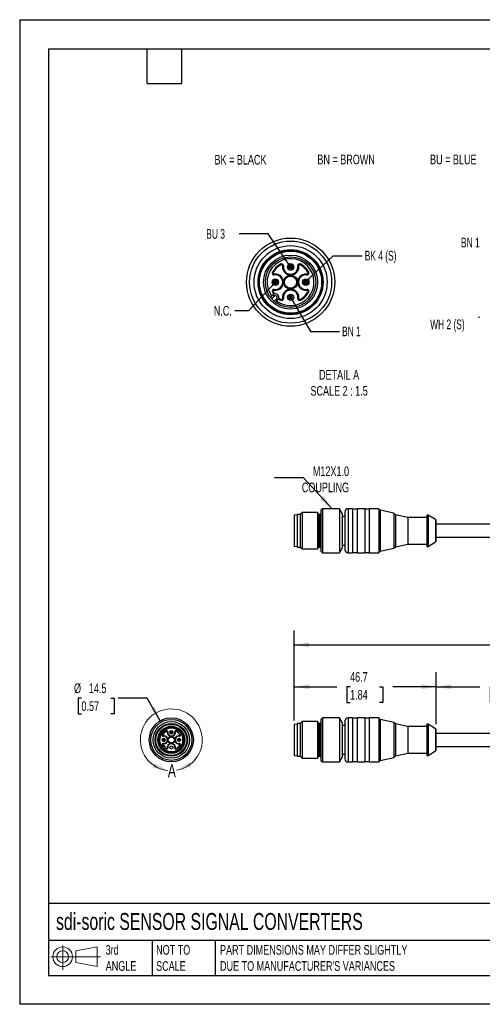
# Model space of a CAD drawing. Header units: millimetres. Extents: x 0 to 419, y 0 to 324.
# Tile 1 of 4: x 0 to 152, y 0 to 324. Entities that reach past the tile are written whole.
import ezdxf

# ---------------------------------------------------------------- set-up
doc = ezdxf.new("R2010")
doc.units = ezdxf.units.MM
doc.header["$LTSCALE"] = 1.5
doc.layers.add('DIMENSIONS', color=140, linetype='Continuous', lineweight=25)
doc.layers.add('TEXT', color=140, linetype='Continuous', lineweight=25)
doc.styles.add('SLDTEXTSTYLE0', font='TXT', dxfattribs={"width": 0.7})
doc.styles.add('SLDTEXTSTYLE1', font='TXT', dxfattribs={"width": 0.65})
doc.dimstyles.new('SLDDIMSTYLE0', dxfattribs={"dimtxt": 3.237012, "dimasz": 4.953, "dimexe": 0, "dimexo": 0.0625, "dimgap": 0.809253, "dimtad": 0, "dimtih": 1, "dimtoh": 1, "dimdec": 1, "dimrnd": 1e-09, "dimzin": 12, "dimdsep": 46, "dimtxsty": 'SLDTEXTSTYLE0', "dimsah": 1, "dimcen": 0.09, "dimadec": 0, "dimazin": 3, "dimtfac": 1, "dimtdec": 1, "dimtofl": 0, "dimtmove": 0, "dimatfit": 3, "dimfxl": 0, "dimfrac": 2, "dimtolj": 1, "dimtzin": 12, "dimarcsym": 0})
doc.dimstyles.new('SLDDIMSTYLE1', dxfattribs={"dimtxt": 3.237012, "dimasz": 4.953, "dimexe": 0, "dimexo": 0.0625, "dimgap": 0.809253, "dimtad": 0, "dimtih": 1, "dimtoh": 1, "dimdec": 1, "dimrnd": 1e-09, "dimzin": 4, "dimdsep": 46, "dimtxsty": 'SLDTEXTSTYLE0', "dimsah": 1, "dimcen": 0.09, "dimadec": 0, "dimazin": 1, "dimtfac": 1, "dimtdec": 1, "dimtofl": 0, "dimtmove": 0, "dimatfit": 3, "dimfxl": 0, "dimfrac": 2, "dimtolj": 1, "dimtzin": 12, "dimarcsym": 0})
doc.dimstyles.new('SLDDIMSTYLE2', dxfattribs={"dimtxt": 3.237012, "dimasz": 4.953, "dimexe": 0, "dimexo": 0.0625, "dimgap": 0.809253, "dimtad": 0, "dimtih": 1, "dimtoh": 1, "dimdec": 1, "dimrnd": 1e-09, "dimzin": 12, "dimdsep": 46, "dimtxsty": 'SLDTEXTSTYLE0', "dimsah": 1, "dimcen": 0, "dimadec": 0, "dimazin": 3, "dimtfac": 1, "dimtdec": 1, "dimtofl": 0, "dimtmove": 0, "dimatfit": 3, "dimfxl": 0, "dimfrac": 2, "dimtolj": 1, "dimtzin": 12, "dimarcsym": 0})
doc.dimstyles.new('SLDDIMSTYLE4', dxfattribs={"dimtxt": 0.18, "dimasz": 4.953, "dimexe": 0, "dimexo": 0.0625, "dimgap": 0, "dimtad": 0, "dimtih": 1, "dimtoh": 1, "dimdec": 0, "dimrnd": 1e-09, "dimzin": 0, "dimdsep": 46, "dimtxsty": 'Standard', "dimsah": 1, "dimcen": 0.09, "dimadec": 0, "dimazin": 0, "dimtfac": 4.953, "dimtdec": 0, "dimtofl": 0, "dimtmove": 0, "dimatfit": 3, "dimfxl": 0, "dimfrac": 2, "dimtolj": 1, "dimtzin": 0, "dimarcsym": 0})
doc.dimstyles.new('SLDDIMSTYLE5', dxfattribs={"dimtxt": 0.18, "dimasz": 1.524, "dimexe": 0, "dimexo": 0.0625, "dimgap": 0, "dimtad": 0, "dimtih": 1, "dimtoh": 1, "dimdec": 0, "dimrnd": 1e-09, "dimzin": 0, "dimdsep": 46, "dimtxsty": 'Standard', "dimblk1": 'DOT', "dimblk2": 'DOT', "dimsah": 1, "dimcen": 0.09, "dimadec": 0, "dimazin": 0, "dimtfac": 1.524, "dimtdec": 0, "dimtofl": 0, "dimtmove": 0, "dimatfit": 3, "dimldrblk": 'DOT', "dimfxl": 0, "dimfrac": 2, "dimtolj": 1, "dimtzin": 0, "dimarcsym": 0})

# ---------------------------------------------------------------- blocks, each defined once
blk = doc.blocks.new('Block11')
at = {"color": 7, "linetype": 'Continuous', "lineweight": 18}
for p, q in [((3.88, 7.97), (3.88, 0)), ((8.22, 6.25), (15.26, 7.55)), ((15.26, 7.55), (15.26, 1.1)), ((0, 4.32), (16.31, 4.32)), ((8.22, 2.39), (8.22, 6.25)), ((8.22, 2.39), (15.26, 1.1))]:
    blk.add_line(p, q, dxfattribs=at)
for radius in [3.23, 1.93]:
    blk.add_circle((3.88, 4.32), radius, dxfattribs=at)
blk = doc.blocks.new('Block12')
at = {"color": 7, "linetype": 'Continuous'}
blk.add_blockref('Block11', (0, 0), dxfattribs=at)
blk = doc.blocks.new('_D')
at = {"layer": 'DIMENSIONS'}
for p, q in [((90.21, 93.99), (90.21, 109.21)), ((136.96, 92.12), (136.96, 109.21)), ((90.21, 104.44), (104.26, 104.44)), ((108.64, 104.44), (107.56, 104.44)), ((107.56, 104.44), (107.56, 99.3)), ((118.26, 104.44), (119.35, 104.44)), ((119.35, 104.44), (119.35, 99.3)), ((136.96, 104.44), (122.65, 104.44)), ((107.56, 99.3), (108.64, 99.3)), ((119.35, 99.3), (118.26, 99.3))]:
    blk.add_line(p, q, dxfattribs=at)
for points in [[(90.21, 104.44), (95.17, 103.68), (95.17, 105.21)], [(136.96, 104.44), (132.01, 105.21), (132.01, 103.68)]]:
    blk.add_solid(points, dxfattribs=at)
at = {"layer": 'DIMENSIONS', "char_height": 3.175, "attachment_point": 1, "style": 'SLDTEXTSTYLE0'}
for s, insert in [('46.7', (108.64, 109.26)), ('1.84', (108.64, 103.39))]:
    blk.add_mtext(s, dxfattribs=dict(at, insert=insert))
blk = doc.blocks.new('_D_1')
at = {"layer": 'DIMENSIONS'}
for p, q in [((136.96, 92.12), (136.96, 109.21)), ((186.96, 92.38), (186.96, 109.21)), ((136.96, 104.44), (151.34, 104.44)), ((155.73, 104.44), (154.64, 104.44)), ((154.64, 104.44), (154.64, 99.3)), ((165.35, 104.44), (166.44, 104.44)), ((166.44, 104.44), (166.44, 99.3)), ((186.96, 104.44), (169.74, 104.44)), ((154.64, 99.3), (155.73, 99.3)), ((166.44, 99.3), (165.35, 99.3))]:
    blk.add_line(p, q, dxfattribs=at)
for points in [[(136.96, 104.44), (141.91, 103.68), (141.91, 105.21)], [(186.96, 104.44), (182.01, 105.21), (182.01, 103.68)]]:
    blk.add_solid(points, dxfattribs=at)
at = {"layer": 'DIMENSIONS', "char_height": 3.175, "attachment_point": 1, "style": 'SLDTEXTSTYLE0'}
for s, insert in [('50.0', (155.73, 109.26)), ('1.97', (155.73, 103.39))]:
    blk.add_mtext(s, dxfattribs=dict(at, insert=insert))
blk = doc.blocks.new('_D_5')
at = {"layer": 'DIMENSIONS'}
for p, q in [((90.21, 93.31), (90.21, 122.99)), ((325.96, 92.85), (325.96, 122.99)), ((90.21, 118.23), (203.04, 118.23)), ((207.43, 118.23), (206.34, 118.23)), ((206.34, 118.23), (206.34, 113.08)), ((217.05, 118.23), (218.14, 118.23)), ((218.14, 118.23), (218.14, 113.08)), ((325.96, 118.23), (221.43, 118.23)), ((206.34, 113.08), (207.43, 113.08)), ((218.14, 113.08), (217.05, 113.08))]:
    blk.add_line(p, q, dxfattribs=at)
for points in [[(90.21, 118.23), (95.17, 117.46), (95.17, 118.99)], [(325.96, 118.23), (321.01, 118.99), (321.01, 117.46)]]:
    blk.add_solid(points, dxfattribs=at)
at = {"layer": 'DIMENSIONS', "char_height": 3.175, "attachment_point": 1, "style": 'SLDTEXTSTYLE0'}
for s, insert in [('235.7', (206.08, 123.04)), ('9.28', (207.43, 117.17))]:
    blk.add_mtext(s, dxfattribs=dict(at, insert=insert))
blk = doc.blocks.new('_D_8')
at = {"layer": 'DIMENSIONS'}
for p, q in [((20.31, 100.73), (19.23, 100.73)), ((19.23, 100.73), (19.23, 95.59)), ((29.93, 100.73), (31.02, 100.73)), ((31.02, 100.73), (31.02, 95.59)), ((41.9, 100.73), (32.38, 100.73)), ((46.22, 93.25), (41.9, 100.73)), ((19.23, 95.59), (20.31, 95.59)), ((31.02, 95.59), (29.93, 95.59))]:
    blk.add_line(p, q, dxfattribs=at)
blk.add_solid([(46.22, 93.25), (44.4, 97.93), (43.08, 97.16)], dxfattribs=at)
at = {"layer": 'DIMENSIONS', "char_height": 3.175, "attachment_point": 1, "style": 'SLDTEXTSTYLE0'}
for s, insert in [('%%c', (17.87, 105.55)), ('14.5', (22.76, 105.55)), ('0.57', (20.31, 99.68))]:
    blk.add_mtext(s, dxfattribs=dict(at, insert=insert))
blk = doc.blocks.new('_Dot')
at = {"color": 0, "linetype": 'ByBlock', "lineweight": -2}
blk.add_line((-0.5, 0), (-1, 0), dxfattribs=at)
at = {"color": 0, "linetype": 'ByBlock', "const_width": 0.5}
blk.add_lwpolyline([(-0.25, 0, 1), (0.25, 0, 1)], format="xyb", close=True, dxfattribs=at)

msp = doc.modelspace()

# ---------------------------------------------------------------- linework, layer by layer
at = {"color": 7, "linetype": 'Continuous'}
for p, q in [((0, 323.85), (0, 0)), ((0, 323.85), (419.1, 323.85)), ((419.1, 0), (0, 0))]:
    msp.add_line(p, q, dxfattribs=at)
for p, q in [((89.37, 242.53), (90.07, 242.53)), ((84.37, 237.53), (85.07, 237.53)), ((94.37, 237.53), (95.07, 237.53)), ((82.42, 232.57), (83.2, 233.36)), ((82.79, 232.1), (83.63, 232.93)), ((83.64, 231.25), (84.48, 232.08)), ((84.11, 230.87), (84.9, 231.66)), ((99.56, 163.01), (99.06, 162.51)), ((99.06, 162.51), (99.06, 155.76)), ((105.16, 163.01), (99.56, 163.01)), ((99.56, 163.01), (99.56, 155.76)), ((106.06, 161.44), (105.16, 163.01)), ((105.16, 163.01), (105.16, 155.76)), ((106.96, 162.01), (106.96, 155.76)), ((109.46, 163.01), (107.96, 163.01)), ((107.96, 163.01), (107.96, 155.76)), ((109.46, 163.01), (109.46, 155.76)), ((110.96, 162.86), (109.46, 162.86)), ((113.46, 163.01), (110.96, 163.01)), ((110.96, 163.01), (110.96, 155.76)), ((113.46, 163.01), (113.46, 155.76)), ((114.96, 162.86), (113.46, 162.86)), ((118.06, 163.01), (114.96, 163.01)), ((114.96, 163.01), (114.96, 155.76)), ((118.56, 162.51), (118.06, 163.01)), ((118.06, 163.01), (118.06, 155.76)), ((123.06, 161.51), (118.56, 162.51)), ((118.56, 162.51), (118.56, 155.76)), ((91.26, 160.96), (90.21, 160.87)), ((90.21, 160.87), (90.21, 150.65)), ((90.21, 160.18), (90.21, 151.33)), ((92.26, 161.11), (91.26, 161.11)), ((91.26, 161.11), (91.26, 155.76)), ((92.91, 161.76), (92.26, 161.11)), ((92.26, 161.11), (92.26, 155.76)), ((97.96, 161.76), (92.91, 161.76)), ((92.91, 161.76), (92.91, 155.76)), ((98.23, 161.29), (97.96, 161.76)), ((97.96, 161.76), (97.96, 155.76)), ((98.23, 161.29), (98.23, 155.76)), ((98.76, 161.14), (98.49, 161.14)), ((98.49, 161.14), (98.49, 155.76)), ((98.76, 161.14), (98.76, 155.76)), ((106.06, 161.44), (106.06, 155.76)), ((106.96, 160.46), (106.06, 160.46)), ((123.56, 161.01), (123.06, 161.51)), ((123.06, 161.51), (123.06, 155.76)), ((127.57, 160.16), (123.56, 161.01)), ((123.56, 161.01), (123.56, 155.76)), ((133.86, 160.16), (127.57, 160.16)), ((127.57, 160.16), (127.57, 155.76)), ((134.36, 160.91), (133.86, 160.91)), ((133.86, 160.91), (133.86, 155.76)), ((136.74, 159.41), (134.36, 160.91)), ((134.36, 160.91), (134.36, 155.76)), ((136.74, 159.41), (136.74, 155.76)), ((136.96, 152.52), (136.96, 159)), ((91.26, 155.76), (91.26, 150.41)), ((92.26, 155.76), (92.26, 150.41)), ((92.91, 155.76), (92.91, 149.76)), ((97.96, 155.76), (97.96, 149.76)), ((98.23, 155.76), (98.23, 150.22)), ((98.49, 155.76), (98.49, 150.37)), ((98.76, 155.76), (98.76, 150.37)), ((99.06, 155.76), (99.06, 149.01)), ((99.56, 155.76), (99.56, 148.51)), ((105.16, 155.76), (105.16, 148.51)), ((106.06, 155.76), (106.06, 150.08)), ((106.96, 155.76), (106.96, 149.51)), ((107.96, 155.76), (107.96, 148.51)), ((109.46, 155.76), (109.46, 148.51)), ((110.96, 155.76), (110.96, 148.51)), ((113.46, 155.76), (113.46, 148.51)), ((114.96, 155.76), (114.96, 148.51)), ((118.06, 155.76), (118.06, 148.51)), ((118.56, 155.76), (118.56, 149.01)), ((123.06, 155.76), (123.06, 150.01)), ((123.56, 155.76), (123.56, 150.51)), ((127.57, 155.76), (127.57, 151.36)), ((133.86, 155.76), (133.86, 150.61)), ((134.36, 155.76), (134.36, 150.61)), ((136.74, 155.76), (136.74, 152.11)), ((186.96, 157.91), (136.96, 157.91)), ((136.96, 153.61), (186.96, 153.61)), ((90.21, 150.65), (91.26, 150.56)), ((91.26, 150.41), (92.26, 150.41)), ((92.26, 150.41), (92.91, 149.76)), ((92.91, 149.76), (97.96, 149.76)), ((97.96, 149.76), (98.23, 150.22)), ((98.49, 150.37), (98.76, 150.37)), ((99.06, 149.01), (99.56, 148.51)), ((105.16, 148.51), (106.06, 150.08)), ((106.06, 151.06), (106.96, 151.06)), ((118.06, 148.51), (118.56, 149.01)), ((118.56, 149.01), (123.06, 150.01)), ((123.06, 150.01), (123.56, 150.51)), ((123.56, 150.51), (127.57, 151.36)), ((127.57, 151.36), (133.86, 151.36)), ((133.86, 150.61), (134.36, 150.61)), ((134.36, 150.61), (136.74, 152.11)), ((99.56, 148.51), (105.16, 148.51)), ((107.96, 148.51), (109.46, 148.51)), ((109.46, 148.66), (110.96, 148.66)), ((110.96, 148.51), (113.46, 148.51)), ((113.46, 148.66), (114.96, 148.66)), ((114.96, 148.51), (118.06, 148.51)), ((99.56, 94.23), (99.06, 93.73)), ((105.16, 94.23), (99.56, 94.23)), ((99.56, 94.23), (99.56, 79.73)), ((106.06, 92.66), (105.16, 94.23)), ((105.16, 94.23), (105.16, 79.73)), ((109.46, 94.23), (107.96, 94.23)), ((107.96, 94.23), (107.96, 79.73)), ((109.46, 94.23), (109.46, 79.73)), ((110.96, 94.08), (109.46, 94.08)), ((113.46, 94.23), (110.96, 94.23)), ((110.96, 94.23), (110.96, 79.73)), ((113.46, 94.23), (113.46, 79.73)), ((114.96, 94.08), (113.46, 94.08)), ((118.06, 94.23), (114.96, 94.23)), ((114.96, 94.23), (114.96, 79.73)), ((118.56, 93.73), (118.06, 94.23)), ((118.06, 94.23), (118.06, 79.73)), ((91.26, 92.18), (90.21, 92.08)), ((90.21, 92.08), (90.21, 81.87)), ((90.21, 91.4), (90.21, 82.55)), ((92.26, 92.33), (91.26, 92.33)), ((91.26, 92.33), (91.26, 81.63)), ((92.91, 92.98), (92.26, 92.33)), ((92.26, 92.33), (92.26, 81.63)), ((97.96, 92.98), (92.91, 92.98)), ((92.91, 92.98), (92.91, 80.98)), ((98.23, 92.51), (97.96, 92.98)), ((97.96, 92.98), (97.96, 80.98)), ((98.23, 92.51), (98.23, 81.44)), ((98.76, 92.36), (98.49, 92.36)), ((98.49, 92.36), (98.49, 81.59)), ((98.76, 92.36), (98.76, 81.59)), ((99.06, 93.73), (99.06, 80.23)), ((106.06, 92.66), (106.06, 81.3)), ((106.96, 91.68), (106.06, 91.68)), ((106.96, 93.23), (106.96, 80.73)), ((123.06, 92.73), (118.56, 93.73)), ((118.56, 93.73), (118.56, 80.23)), ((123.56, 92.23), (123.06, 92.73)), ((123.06, 92.73), (123.06, 81.22)), ((127.57, 91.38), (123.56, 92.23)), ((123.56, 92.23), (123.56, 81.72)), ((133.86, 91.38), (127.57, 91.38)), ((127.57, 91.38), (127.57, 82.58)), ((134.36, 92.13), (133.86, 92.13)), ((133.86, 92.13), (133.86, 81.83)), ((136.74, 90.62), (134.36, 92.13)), ((134.36, 92.13), (134.36, 81.83)), ((46.86, 88.6), (46.99, 88.53)), ((47.15, 88.31), (47.17, 88.16)), ((48.22, 89.96), (48.29, 89.83)), ((48.66, 89.65), (48.51, 89.68)), ((51.03, 89.65), (51.18, 89.68)), ((51.47, 89.96), (51.4, 89.83)), ((52.54, 88.31), (52.52, 88.16)), ((52.83, 88.6), (52.7, 88.53)), ((136.74, 90.62), (136.74, 83.33)), ((136.96, 83.74), (136.96, 90.21)), ((186.96, 89.13), (136.96, 89.13)), ((46.52, 84.5), (46.91, 84.89)), ((46.71, 84.26), (47.12, 84.68)), ((46.86, 85.35), (46.99, 85.42)), ((47.12, 84.68), (46.91, 84.89)), ((47.13, 83.84), (47.55, 84.25)), ((47.17, 85.79), (47.15, 85.64)), ((47.55, 84.25), (47.76, 84.04)), ((48.66, 84.3), (48.51, 84.28)), ((51.03, 84.3), (51.18, 84.28)), ((52.52, 85.79), (52.54, 85.64)), ((52.83, 85.35), (52.7, 85.42)), ((136.96, 84.83), (186.96, 84.83)), ((47.37, 83.65), (47.76, 84.04)), ((48.22, 83.99), (48.29, 84.12)), ((51.47, 83.99), (51.4, 84.12)), ((90.21, 81.87), (91.26, 81.78)), ((91.26, 81.63), (92.26, 81.63)), ((92.26, 81.63), (92.91, 80.98)), ((92.91, 80.98), (97.96, 80.98)), ((97.96, 80.98), (98.23, 81.44)), ((98.49, 81.59), (98.76, 81.59)), ((105.16, 79.73), (106.06, 81.3)), ((106.06, 82.28), (106.96, 82.28)), ((118.56, 80.23), (123.06, 81.22)), ((123.06, 81.22), (123.56, 81.72)), ((123.56, 81.72), (127.57, 82.58)), ((127.57, 82.58), (133.86, 82.58)), ((133.86, 81.83), (134.36, 81.83)), ((134.36, 81.83), (136.74, 83.33)), ((99.06, 80.23), (99.56, 79.73)), ((99.56, 79.73), (105.16, 79.73)), ((107.96, 79.73), (109.46, 79.73)), ((109.46, 79.88), (110.96, 79.88)), ((110.96, 79.73), (113.46, 79.73)), ((113.46, 79.88), (114.96, 79.88)), ((114.96, 79.73), (118.06, 79.73)), ((118.06, 79.73), (118.56, 80.23))]:
    msp.add_line(p, q)
at = {"flags": 128}
for points in [[(85.82, 243.5), (85.82, 243.49), (85.83, 243.48), (85.84, 243.46), (85.86, 243.42), (85.88, 243.38), (85.91, 243.34), (85.93, 243.29), (85.96, 243.24)], [(86.7, 242.88), (86.69, 242.88), (86.68, 242.89), (86.65, 242.89), (86.61, 242.9), (86.57, 242.9), (86.52, 242.91), (86.46, 242.92), (86.41, 242.93)], [(91.45, 242.88), (91.45, 242.88), (91.47, 242.89), (91.5, 242.89), (91.53, 242.9), (91.58, 242.9), (91.63, 242.91), (91.68, 242.92), (91.74, 242.93)], [(92.33, 243.5), (92.32, 243.49), (92.32, 243.48), (92.3, 243.46), (92.29, 243.42), (92.26, 243.38), (92.24, 243.34), (92.21, 243.29), (92.18, 243.24)], [(83.1, 240.78), (83.11, 240.78), (83.12, 240.77), (83.15, 240.76), (83.18, 240.74), (83.22, 240.72), (83.26, 240.7), (83.31, 240.67), (83.36, 240.64)], [(83.67, 240.19), (83.68, 240.14), (83.69, 240.08), (83.7, 240.03), (83.7, 239.99), (83.71, 239.95), (83.71, 239.92), (83.72, 239.91), (83.72, 239.9)], [(94.47, 240.19), (94.46, 240.14), (94.45, 240.08), (94.45, 240.03), (94.44, 239.99), (94.44, 239.95), (94.43, 239.92), (94.43, 239.91), (94.43, 239.9)], [(95.04, 240.78), (95.04, 240.78), (95.02, 240.77), (95, 240.76), (94.97, 240.74), (94.93, 240.72), (94.88, 240.7), (94.83, 240.67), (94.78, 240.64)], [(83.1, 234.27), (83.11, 234.28), (83.12, 234.29), (83.15, 234.3), (83.18, 234.32), (83.22, 234.34), (83.26, 234.36), (83.31, 234.39), (83.36, 234.42)], [(83.63, 232.93), (83.54, 233.02), (83.47, 233.09), (83.39, 233.17), (83.33, 233.23), (83.27, 233.29), (83.24, 233.32), (83.21, 233.35), (83.2, 233.36)], [(83.72, 235.15), (83.72, 235.15), (83.71, 235.13), (83.71, 235.11), (83.7, 235.07), (83.7, 235.02), (83.69, 234.97), (83.68, 234.92), (83.67, 234.86)], [(94.43, 235.15), (94.43, 235.15), (94.43, 235.13), (94.44, 235.11), (94.44, 235.07), (94.45, 235.02), (94.45, 234.97), (94.46, 234.92), (94.47, 234.86)], [(95.04, 234.27), (95.04, 234.28), (95.02, 234.29), (95, 234.3), (94.97, 234.32), (94.93, 234.34), (94.88, 234.36), (94.83, 234.39), (94.78, 234.42)], [(84.48, 232.08), (84.56, 232), (84.64, 231.92), (84.71, 231.85), (84.78, 231.78), (84.83, 231.73), (84.87, 231.69), (84.89, 231.67), (84.9, 231.66)], [(85.82, 231.56), (85.82, 231.56), (85.83, 231.58), (85.84, 231.6), (85.86, 231.63), (85.88, 231.67), (85.91, 231.72), (85.93, 231.77), (85.96, 231.82)], [(86.7, 232.17), (86.69, 232.17), (86.68, 232.17), (86.65, 232.17), (86.61, 232.16), (86.57, 232.15), (86.52, 232.15), (86.46, 232.14), (86.41, 232.13)], [(91.45, 232.17), (91.45, 232.17), (91.47, 232.17), (91.5, 232.17), (91.53, 232.16), (91.58, 232.15), (91.63, 232.15), (91.68, 232.14), (91.74, 232.13)], [(92.33, 231.56), (92.32, 231.56), (92.32, 231.58), (92.3, 231.6), (92.29, 231.63), (92.26, 231.67), (92.24, 231.72), (92.21, 231.77), (92.18, 231.82)]]:
    msp.add_lwpolyline(points, dxfattribs=at)
for centre, radius in [((89.07, 237.53), 14.5), ((89.07, 237.53), 13.5), ((89.07, 237.53), 12), ((89.07, 237.53), 10.7), ((89.07, 237.53), 10.4), ((89.07, 237.53), 10.22), ((89.07, 237.53), 8.9), ((89.07, 237.53), 8.3), ((89.07, 242.53), 1.03), ((89.07, 237.53), 2.3), ((84.07, 237.53), 1.03), ((89.07, 237.53), 2), ((94.07, 237.53), 1.03), ((94.07, 237.53), 1), ((89.07, 232.53), 1.03), ((49.85, 86.98), 7.25), ((49.85, 86.98), 6.75), ((49.85, 86.98), 6), ((49.85, 86.98), 5.35), ((49.85, 86.98), 5.2), ((49.85, 86.98), 5.11), ((49.85, 86.98), 4.45), ((49.85, 86.98), 4.15), ((47.35, 86.98), 0.515), ((49.85, 86.98), 1.15), ((49.85, 86.98), 1), ((49.85, 89.48), 0.515), ((52.35, 86.98), 0.515), ((52.35, 86.98), 0.5), ((49.85, 84.48), 0.515)]:
    msp.add_circle(centre, radius)
for centre, radius, start, end in [((89.07, 237.53), 7.7, 233.9658, 216.0342), ((89.07, 237.53), 6.8, 118.5902, 151.4098), ((89.07, 237.53), 6.5, 118.5902, 151.4098), ((86.11, 242.97), 0.6, 351.4889, 118.5903), ((86.11, 242.97), 0.304, 351.4889, 118.5903), ((89.07, 242.53), 2.7, 171.489, 8.511), ((89.07, 242.53), 1, 360, 180), ((92.04, 242.97), 0.6, 61.4097, 188.5111), ((92.04, 242.97), 0.304, 61.4097, 188.5111), ((89.07, 237.53), 6.5, 28.5902, 61.4098), ((89.07, 237.53), 6.8, 28.5902, 61.4098), ((83.63, 240.5), 0.6, 151.4097, 278.5111), ((83.63, 240.5), 0.304, 151.4097, 278.5111), ((84.07, 237.53), 2.7, 261.489, 98.511), ((84.07, 237.53), 2.4, 261.489, 98.511), ((89.07, 242.53), 2.4, 171.489, 8.511), ((89.07, 242.53), 1, 180, 360), ((89.07, 242.53), 0.3, 0, 180), ((89.07, 242.53), 0.3, 180, 360), ((94.07, 237.53), 2.7, 81.489, 278.511), ((94.07, 237.53), 2.4, 81.489, 278.511), ((94.52, 240.5), 0.6, 261.4889, 28.5903), ((94.52, 240.5), 0.304, 261.4889, 28.5903), ((84.07, 237.53), 1, 360, 180), ((84.07, 237.53), 1, 180, 0), ((84.07, 237.53), 0.3, 360, 180), ((84.07, 237.53), 0.3, 180, 0), ((94.07, 237.53), 0.3, 360, 180), ((94.07, 237.53), 0.3, 180, 0), ((83.63, 234.56), 0.6, 81.4889, 208.5903), ((89.07, 237.53), 6.8, 208.5902, 215.408), ((84.05, 232.51), 1.2, 315, 135), ((83.63, 234.56), 0.304, 81.4889, 208.5903), ((89.07, 237.53), 6.5, 208.5902, 216.2098), ((89.07, 232.53), 2.7, 351.489, 188.511), ((89.07, 232.53), 2.4, 351.489, 188.511), ((89.07, 237.53), 6.5, 298.5902, 331.4098), ((89.07, 237.53), 6.8, 298.5902, 331.4098), ((94.52, 234.56), 0.6, 331.4097, 98.5111), ((94.52, 234.56), 0.304, 331.4097, 98.5111), ((84.05, 232.51), 0.6, 315, 135), ((89.07, 237.53), 6.8, 234.592, 241.4098), ((89.07, 237.53), 6.5, 233.7902, 241.4098), ((86.11, 232.08), 0.6, 241.4097, 8.5111), ((86.11, 232.08), 0.304, 241.4097, 8.5111), ((92.04, 232.08), 0.6, 171.4889, 298.5903), ((92.04, 232.08), 0.304, 171.4889, 298.5903), ((107.96, 162.01), 1, 90, 180), ((90.49, 160.18), 0.276, 174.8056, 180), ((98.49, 161.44), 0.3, 210, 270), ((98.76, 161.44), 0.3, 270, 0), ((136.46, 159), 0.499, 0, 55.5239), ((136.46, 152.52), 0.499, 304.4761, 0), ((90.49, 151.33), 0.276, 180, 185.1944), ((98.49, 150.07), 0.3, 90, 150), ((98.76, 150.07), 0.3, 0, 90), ((107.96, 149.51), 1, 180, 270), ((107.96, 93.23), 1, 90, 180), ((49.85, 86.98), 3.85, 233.9658, 216.0342), ((90.49, 91.4), 0.276, 174.8056, 180), ((98.49, 92.66), 0.3, 210, 270), ((98.76, 92.66), 0.3, 270, 0), ((47.12, 88.46), 0.3, 151.4098, 278.511), ((47.35, 86.98), 0.5, 0, 180), ((49.85, 86.98), 3.4, 118.5902, 151.4098), ((47.12, 88.46), 0.152, 151.4098, 278.511), ((49.85, 86.98), 3.25, 118.5902, 151.4098), ((47.35, 86.98), 1.35, 261.489, 98.511), ((47.35, 86.98), 1.2, 261.489, 98.511), ((48.36, 89.7), 0.3, 351.489, 118.5902), ((48.36, 89.7), 0.152, 351.489, 118.5902), ((49.85, 89.48), 1.35, 171.489, 8.511), ((49.85, 89.48), 1.2, 171.489, 8.511), ((49.85, 89.48), 0.5, 0, 180), ((49.85, 89.48), 0.5, 180, 0), ((49.85, 89.48), 0.15, 0, 180), ((49.85, 89.48), 0.15, 180, 0), ((52.35, 86.98), 1.35, 81.489, 278.511), ((51.33, 89.7), 0.3, 61.4098, 188.511), ((52.35, 86.98), 1.2, 81.489, 278.511), ((51.33, 89.7), 0.152, 61.4098, 188.511), ((49.85, 86.98), 3.25, 28.5902, 61.4098), ((49.85, 86.98), 3.4, 28.5902, 61.4098), ((52.57, 88.46), 0.3, 261.489, 28.5902), ((52.57, 88.46), 0.152, 261.489, 28.5902), ((136.46, 90.21), 0.499, 0, 55.5239), ((47.12, 85.49), 0.3, 81.489, 208.5902), ((47.35, 86.98), 0.5, 180, 0), ((49.85, 86.98), 3.4, 208.5902, 215.4079), ((47.33, 84.47), 0.6, 315, 135), ((47.12, 85.49), 0.152, 81.489, 208.5902), ((49.85, 86.98), 3.25, 208.5902, 216.2098), ((47.33, 84.47), 0.3, 315, 135), ((47.35, 86.98), 0.15, 0, 180), ((47.35, 86.98), 0.15, 180, 0), ((49.85, 86.98), 3.4, 234.5921, 241.4098), ((49.85, 86.98), 3.25, 233.7902, 241.4098), ((48.36, 84.25), 0.3, 241.4098, 8.511), ((48.36, 84.25), 0.152, 241.4098, 8.511), ((49.85, 84.48), 1.35, 351.489, 188.511), ((49.85, 84.48), 1.2, 351.489, 188.511), ((51.33, 84.25), 0.3, 171.489, 298.5902), ((51.33, 84.25), 0.152, 171.489, 298.5902), ((49.85, 86.98), 3.25, 298.5902, 331.4098), ((49.85, 86.98), 3.4, 298.5902, 331.4098), ((52.35, 86.98), 0.15, 0, 180), ((52.35, 86.98), 0.15, 180, 0), ((52.57, 85.49), 0.3, 331.4098, 98.511), ((52.57, 85.49), 0.152, 331.4098, 98.511), ((90.49, 82.55), 0.276, 180, 185.1944), ((98.49, 81.29), 0.3, 90, 150), ((98.76, 81.29), 0.3, 0, 90), ((136.46, 83.74), 0.499, 304.4761, 0), ((107.96, 80.73), 1, 180, 270)]:
    msp.add_arc(centre, radius, start, end)
at = {"color": 7, "linetype": 'Continuous', "lineweight": 18}
msp.add_arc((49.85, 86.98), 10.17, 279.9333, 263.5764, dxfattribs=at)
for points in [[(50, 89.48), (50.1, 89.48), (50.19, 89.48), (50.31, 89.48), (50.35, 89.48), (50.35, 89.48)], [(47.5, 86.98), (47.6, 86.98), (47.69, 86.98), (47.81, 86.98), (47.85, 86.98), (47.85, 86.98)], [(52.5, 86.98), (52.6, 86.98), (52.69, 86.98), (52.81, 86.98), (52.85, 86.98), (52.85, 86.98)]]:
    msp.add_open_spline(points, degree=3, knots=[0, 0, 0, 0, 0.5, 0.5, 1, 1, 1, 1])
for points in [[(48.71, 76.87), (44.32, 79.29), (43.8, 77.86)], [(51.6, 76.96), (56.44, 78.25), (55.83, 79.65)]]:
    msp.add_solid(points, dxfattribs=at)
at = {"layer": 'TEXT'}
for p, q in [((9.52, 314.32), (409.57, 314.32)), ((9.52, 314.32), (9.52, 9.52)), ((41.91, 302.89), (41.91, 314.32)), ((53.34, 302.89), (53.34, 314.32)), ((41.91, 302.89), (53.34, 302.89)), ((409.57, 33.19), (9.52, 33.19)), ((409.57, 20.95), (9.52, 20.95)), ((43.57, 20.95), (43.57, 9.52)), ((64.26, 20.95), (64.26, 9.52)), ((9.52, 9.52), (409.57, 9.52))]:
    msp.add_line(p, q, dxfattribs=at)

# ---------------------------------------------------------------- block references
msp.add_blockref('Block12', (10.26, 11.33), dxfattribs=at)

# ---------------------------------------------------------------- texts
at = {"color": 7, "linetype": 'Continuous', "lineweight": 18, "insert": (48.71, 78.93), "char_height": 4.23, "attachment_point": 1, "style": 'SLDTEXTSTYLE0'}
msp.add_mtext('A', dxfattribs=at)
at = {"layer": 'DIMENSIONS'}
for s, insert, char_height, attachment_point, style in [('BK = BLACK', (64.06, 279.39), 3.175, 1, 'SLDTEXTSTYLE0'), ('BN = BROWN', (97.88, 279.46), 3.175, 1, 'SLDTEXTSTYLE0'), ('BU = BLUE', (134.93, 279.46), 3.175, 1, 'SLDTEXTSTYLE0'), ('BU 3', (61.36, 254.98), 3.175, 1, 'SLDTEXTSTYLE1'), ('BN 1', (151.24, 252.13), 3.175, 3, 'SLDTEXTSTYLE1'), ('BK 4 (S)', (113.45, 247.83), 3.175, 1, 'SLDTEXTSTYLE1'), ('N.C.', (69.76, 229.7), 3.175, 3, 'SLDTEXTSTYLE0'), ('WH 2 (S)', (134.97, 225.23), 3.175, 1, 'SLDTEXTSTYLE1'), ('-', (150.53, 227.98), 3.17, 1, 'SLDTEXTSTYLE0'), ('BN 1', (106.02, 222.93), 3.175, 1, 'SLDTEXTSTYLE1'), ('DETAIL A^JSCALE 2 : 1.5', (105.03, 208.66), 3.175, 2, 'SLDTEXTSTYLE0'), ('M12X1.0^JCOUPLING', (108.29, 176.9), 3.175, 3, 'SLDTEXTSTYLE0')]:
    msp.add_mtext(s, dxfattribs=dict(at, insert=insert, char_height=char_height, attachment_point=attachment_point, style=style))
at = {"layer": 'TEXT', "attachment_point": 1, "style": 'SLDTEXTSTYLE0'}
for s, insert, char_height in [('sdi-soric SENSOR SIGNAL CONVERTERS', (11.95, 30.03), 5.5562), ('3rd^JANGLE', (28.28, 19.49), 3.175), ('NOT TO^JSCALE', (44.86, 19.49), 3.175), ("PART DIMENSIONS MAY DIFFER SLIGHTLY ^JDUE TO MANUFACTURER'S VARIANCES", (65.87, 19.49), 3.175)]:
    msp.add_mtext(s, dxfattribs=dict(at, insert=insert, char_height=char_height))

# ---------------------------------------------------------------- dimensions: what is measured, and where the dimension line sits
at = {"layer": 'DIMENSIONS'}
for base, p1, p2, dimstyle, picture, middle in [((90.2132, 118.2262), (325.9601, 90.9448), (90.2132, 91.4012), 'SLDDIMSTYLE0', '_D_5', (212.2394, 118.2262)), ((136.9601, 104.4437), (90.2143, 92.0843), (136.9601, 90.2113), 'SLDDIMSTYLE0', '_D', (113.4522, 104.4437)), ((186.96, 104.44), (136.96, 90.21), (186.96, 90.48), 'SLDDIMSTYLE1', '_D_1', (160.54, 104.44))]:
    dim = msp.add_linear_dim(base=base, p1=p1, p2=p2, dimstyle=dimstyle, dxfattribs=at)
    dim.commit()
    dim.dimension.update_dxf_attribs({"geometry": picture, "text_midpoint": middle, "dimtype": 160})
dim = msp.add_diameter_dim_2p(p1=(53.47, 80.7), p2=(46.22, 93.25), dimstyle='SLDDIMSTYLE2', dxfattribs=at)
dim.commit()
dim.dimension.update_dxf_attribs({"geometry": '_D_8', "text_midpoint": (25.12, 100.73), "dimtype": 163})

# ---------------------------------------------------------------- leaders
for points, dimstyle in [([(89.09, 242.56), (81.7, 253.38), (72.17, 253.38)], 'SLDDIMSTYLE5'), ([(94.03, 237.58), (103.08, 246.21), (112.61, 246.21)], 'SLDDIMSTYLE5'), ([(84.06, 237.54), (75.28, 228.13), (70.78, 228.13)], 'SLDDIMSTYLE5'), ([(89.05, 232.6), (95.59, 221.29), (105.11, 221.29)], 'SLDDIMSTYLE5'), ([(102.69, 163.01), (93.34, 173.21), (83.81, 173.21)], 'SLDDIMSTYLE4')]:
    msp.add_leader(points, dimstyle=dimstyle, dxfattribs=at)

doc.saveas('drawing.dxf')
